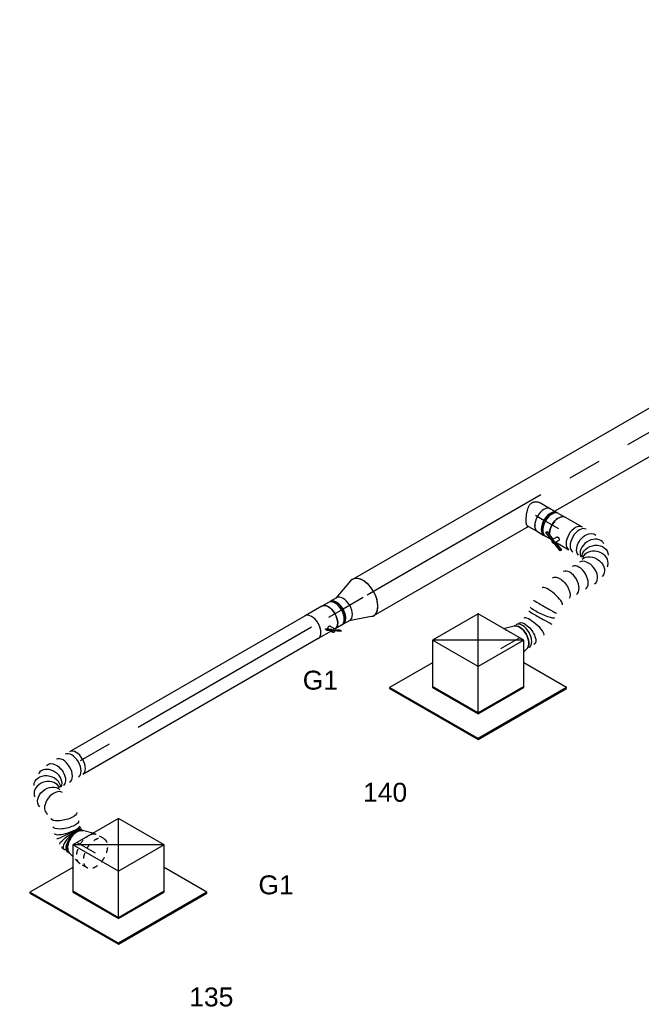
# Model space of a CAD drawing. Extents: x -132501 to 411300, y -42818 to 427495.
# Tile 13 of 256: x -55379 to -52426, y 34124 to 38803. Entities that reach past the tile are written whole.
import ezdxf
from ezdxf.enums import TextEntityAlignment as Align

# ---------------------------------------------------------------- set-up
doc = ezdxf.new("R2010")
doc.units = 0
doc.header["$LTSCALE"] = 50
doc.linetypes.add('CENTER2', pattern=[28.575, 19.05, -3.175, 3.175, -3.175])
doc.linetypes.add('STREEPJES', pattern=[0.1, 0.05, -0.05])
doc.layers.get('0').update_dxf_attribs({"linetype": 'CONTINUOUS'})
for name, color, linetype in [('WL570---_TOEVOER', 3, 'CONTINUOUS'), ('WL570---_TOEVOER_HL', 8, 'CONTINUOUS'), ('WL570---_TOEVOER_RST', 2, 'CONTINUOUS'), ('WL570---_TOEVOER_RST_HL', 1, 'CONTINUOUS'), ('WM570---_TOEVOER_PR', 1, 'CONTINUOUS'), ('WM570---_TOEVOER_RST_PR', 1, 'CONTINUOUS')]:
    doc.layers.add(name, color=color, linetype=linetype)
doc.styles.add('BURO-018', font='ARIAL.TTF', dxfattribs={"height": 63})

# ---------------------------------------------------------------- blocks, each defined once
blk = doc.blocks.new('*U421')
at = {"color": 0, "ltscale": 10}
for p, q in [((-131.9, 205.8, -4426.2), (-244.1, 11.3, -4426.2)), ((118.8, 205.8, -4426.2), (-131.9, 205.8, -4426.2)), ((-6.5, -11.3, -4426.2), (-131.9, 205.8, -4426.2)), ((244.1, -11.3, -4426.2), (-131.9, 205.8, -4426.2)), ((-6.5, -11.3, -4426.2), (118.8, 205.8, -4426.2)), ((244.1, -11.3, -4426.2), (118.8, 205.8, -4426.2)), ((-420.5, 113.1, -4426.2), (-422.5, 109.6, -4426.2)), ((-422.5, 109.6, -4426.2), (-179.6, -311.1, -4426.2)), ((-185.3, 113.1, -4426.2), (-420.5, 113.1, -4426.2)), ((-177.6, -307.6, -4426.2), (-420.5, 113.1, -4426.2)), ((-244.1, 11.3, -4426.2), (-118.8, -205.8, -4426.2)), ((-116.8, -202.2, -4426.2), (-242.1, 14.8, -4426.2)), ((-118.8, -205.8, -4426.2), (-6.5, -11.3, -4426.2)), ((244.1, -11.3, -4426.2), (-6.5, -11.3, -4426.2)), ((131.9, -205.8, -4426.2), (244.1, -11.3, -4426.2)), ((308.2, -307.6, -4426.2), (190.7, -103.9, -4426.2)), ((-118.8, -205.8, -4426.2), (131.9, -205.8, -4426.2)), ((133.9, -202.2, -4426.2), (-116.8, -202.2, -4426.2)), ((-179.6, -311.1, -4426.2), (-177.6, -307.6, -4426.2)), ((-179.6, -311.1, -4426.2), (306.2, -311.1, -4426.2)), ((308.2, -307.6, -4426.2), (-177.6, -307.6, -4426.2)), ((306.2, -311.1, -4426.2), (308.2, -307.6, -4426.2))]:
    blk.add_line(p, q, dxfattribs=at)
at = {"layer": 'WL570---_TOEVOER_RST_HL', "linetype": 'CENTER2'}
blk.add_circle((0, 0, -4426.2), 0.075, dxfattribs=at)
at = {"layer": 'WL570---_TOEVOER_RST', "color": 1, "style": 'BURO-018'}
for tag in ['MC', 'Q']:
    blk.add_attdef(tag, text='', height=90, dxfattribs=at).set_placement((0, 0), align=Align.MIDDLE)
at = {"layer": 'WM570---_TOEVOER_RST_PR', "color": 1, "style": 'BURO-018'}
blk.add_attdef('POSNR', text='', height=90, dxfattribs=at).set_placement((0, 0), align=Align.MIDDLE)
blk = doc.blocks.new('*U502')
at = {"color": 0, "ltscale": 10}
for p, q in [((-131.9, 205.8, -3050.5), (-244.1, 11.3, -3050.5)), ((118.8, 205.8, -3050.5), (-131.9, 205.8, -3050.5)), ((-6.5, -11.3, -3050.5), (-131.9, 205.8, -3050.5)), ((244.1, -11.3, -3050.5), (-131.9, 205.8, -3050.5)), ((-6.5, -11.3, -3050.5), (118.8, 205.8, -3050.5)), ((244.1, -11.3, -3050.5), (118.8, 205.8, -3050.5)), ((-420.5, 113.1, -3050.5), (-422.5, 109.6, -3050.5)), ((-422.5, 109.6, -3050.5), (-179.6, -311.1, -3050.5)), ((-185.3, 113.1, -3050.5), (-420.5, 113.1, -3050.5)), ((-177.6, -307.6, -3050.5), (-420.5, 113.1, -3050.5)), ((-244.1, 11.3, -3050.5), (-118.8, -205.8, -3050.5)), ((-116.8, -202.2, -3050.5), (-242.1, 14.8, -3050.5)), ((-118.8, -205.8, -3050.5), (-6.5, -11.3, -3050.5)), ((244.1, -11.3, -3050.5), (-6.5, -11.3, -3050.5)), ((131.9, -205.8, -3050.5), (244.1, -11.3, -3050.5)), ((308.2, -307.6, -3050.5), (190.7, -103.9, -3050.5)), ((-118.8, -205.8, -3050.5), (131.9, -205.8, -3050.5)), ((133.9, -202.2, -3050.5), (-116.8, -202.2, -3050.5)), ((-179.6, -311.1, -3050.5), (-177.6, -307.6, -3050.5)), ((-179.6, -311.1, -3050.5), (306.2, -311.1, -3050.5)), ((308.2, -307.6, -3050.5), (-177.6, -307.6, -3050.5)), ((306.2, -311.1, -3050.5), (308.2, -307.6, -3050.5))]:
    blk.add_line(p, q, dxfattribs=at)
at = {"layer": 'WL570---_TOEVOER_RST_HL', "linetype": 'CENTER2'}
blk.add_circle((0, 0, -3050.5), 0.075, dxfattribs=at)
at = {"layer": 'WL570---_TOEVOER_RST', "color": 1, "style": 'BURO-018'}
for tag in ['MC', 'Q']:
    blk.add_attdef(tag, text='', height=90, dxfattribs=at).set_placement((0, 0), align=Align.MIDDLE)
at = {"layer": 'WM570---_TOEVOER_RST_PR', "color": 1, "style": 'BURO-018'}
blk.add_attdef('POSNR', text='', height=90, dxfattribs=at).set_placement((0, 0), align=Align.MIDDLE)
blk = doc.blocks.new('*U593')
at = {"color": 0, "ltscale": 10}
for p, q in [((11.4, 98, -2886.4), (113.1, 62.5, -2886.4)), ((134.4, 59.4, -2886.4), (142.6, 59.4, -2886.4)), ((11.4, -98, -2886.4), (113.1, -62.5, -2886.4)), ((134.4, -59.4, -2886.4), (142.6, -59.4, -2886.4))]:
    blk.add_line(p, q, dxfattribs=at)
for centre, major_axis, start_param, end_param in [((0, 0, -2886.4), (0, -100), 2.942544, 6.482234), ((109.5, 0, -2886.4), (0, -62.5), 3.141593, 6.283185), ((145.7, 0, -2886.4), (0, -59.4), 3.249496, 6.175282), ((145.7, 0, -2886.4), (0, -59.4), 3.249496, 6.175282)]:
    blk.add_ellipse(centre, major_axis=major_axis, ratio=0.57735, start_param=start_param, end_param=end_param, dxfattribs=at)
at = {"layer": 'WL570---_TOEVOER_HL', "linetype": 'CENTER2'}
blk.add_line((0, 0, -2886.4), (109.5, 0, -2886.4), dxfattribs=at)
for centre in [(0, 0, -2886.4), (109.5, 0, -2886.4)]:
    blk.add_circle(centre, 0.075, dxfattribs=at)
at = {"layer": 'WM570---_TOEVOER_PR', "color": 1, "style": 'BURO-018'}
blk.add_attdef('POSNR', text='', height=90, dxfattribs=at).set_placement((0, 0), align=Align.MIDDLE)
blk = doc.blocks.new('*U594')
at = {"color": 0, "ltscale": 10}
for p, q in [((-40.3, 62.5, -2992.3), (-4.1, 62.5, -2992.3)), ((4.1, 62.5, -2992.3), (39.6, 62.5, -2992.3)), ((-40.3, -62.5, -2992.3), (-4.1, -62.5, -2992.3)), ((4.1, -62.5, -2992.3), (40.3, -62.5, -2992.3))]:
    blk.add_line(p, q, dxfattribs=at)
for centre, major_axis, start_param, end_param in [((-40.3, 0, -2992.3), (0, -62.5), 3.141593, 6.283185), ((-4.1, 0, -2992.3), (0, -62.5), 3.141593, 6.396565), ((-4.1, 0, -2992.3), (0, -59.4), 3.249496, 6.175282), ((4.1, 0, -2992.3), (0, -62.5), 3.141593, 6.283185), ((-4.1, 0, -2992.3), (0, -62.5), 3.028213, 3.138451), ((40.3, 0, -2992.3), (0, -62.5), 3.160461, 6.283185)]:
    blk.add_ellipse(centre, major_axis=major_axis, ratio=0.57735, start_param=start_param, end_param=end_param, dxfattribs=at)
at = {"layer": 'WL570---_TOEVOER_HL', "linetype": 'CENTER2'}
blk.add_line((-40.3, 0, -2992.3), (40.3, 0, -2992.3), dxfattribs=at)
at = {"layer": 'WM570---_TOEVOER_PR', "color": 1, "style": 'BURO-018'}
blk.add_attdef('POSNR', text='', height=90, dxfattribs=at).set_placement((0, 0), align=Align.MIDDLE)
blk = doc.blocks.new('*U595')
at = {"color": 2, "ltscale": 10}
for p, q in [((-67.5, 85.6, -3053.3), (-65.9, 86.9, -3053.3)), ((-34.4, 62.3, -3053.3), (-67.5, 85.6, -3053.3)), ((-64.1, 79.7, -3053.3), (-67.5, 85.6, -3053.3)), ((-32.8, 63.6, -3053.3), (-65.9, 86.9, -3053.3)), ((-64.1, 79.7, -3053.3), (-45.7, 66.8, -3053.3)), ((-33.5, 39.2, -3053.3), (-46.4, 61.6, -3053.3)), ((-32.8, 63.6, -3053.3), (-34.4, 62.3, -3053.3)), ((-31, 56.5, -3053.3), (-34.4, 62.3, -3053.3)), ((-33.9, 62, -3053.3), (-34.4, 62.3, -3053.3)), ((-10.7, 45.7, -3053.3), (-33.9, 62, -3053.3)), ((-9.1, 47, -3053.3), (-32.8, 63.6, -3053.3)), ((-31, 56.5, -3053.3), (-7.3, 39.8, -3053.3)), ((-25.2, 62.5, -3053.3), (-30.1, 71, -3053.3)), ((-21.2, 55.5, -3053.3), (-25.2, 62.5, -3053.3)), ((-25.2, 62.5, -3053.3), (46.1, 62.5, -3053.3)), ((-10.7, 45.7, -3053.3), (-9.1, 47, -3053.3)), ((-9.1, 47, -3053.3), (-5.7, 41.1, -3053.3)), ((-7.3, 39.8, -3053.3), (-10.7, 45.7, -3053.3)), ((-5.7, 41.1, -3053.3), (-7.3, 39.8, -3053.3)), ((-46.1, -62.5, -3053.3), (46.1, -62.5, -3053.3))]:
    blk.add_line(p, q, dxfattribs=at)
at = {"color": 2, "ltscale": 10, "extrusion": (1.28814e-17, -1.99733e-16, -1)}
blk.add_ellipse((-46.1, 0, -3053.3), major_axis=(0, -62.5), ratio=0.57735, start_param=0, end_param=3.122724, dxfattribs=at)
at = {"color": 2, "ltscale": 10}
for centre, major_axis, start_param, end_param in [((-38.3, 66.3, -3053.3), (8.15, 4.7), 0, 3.141593), ((-38.3, 66.3, -3053.3), (8.15, 4.7), 3.141593, 6.283185), ((46.1, 0, -3053.3), (0, -62.5), 3.141593, 6.283185)]:
    blk.add_ellipse(centre, major_axis=major_axis, ratio=0.57735, start_param=start_param, end_param=end_param, dxfattribs=at)
blk.add_spline([(-16.9, 46.6, -3053.3), (-17.1, 46, -3053.3), (-17.3, 45.4, -3053.3), (-17.6, 44.7, -3053.3), (-17.9, 44, -3053.3), (-18.4, 43.3, -3053.3), (-18.9, 42.7, -3053.3), (-19.5, 42, -3053.3), (-20.1, 41.3, -3053.3), (-20.8, 40.7, -3053.3), (-21.5, 40.1, -3053.3), (-22.3, 39.5, -3053.3), (-23.1, 39, -3053.3), (-23.9, 38.5, -3053.3), (-24.7, 38.1, -3053.3), (-25.6, 37.7, -3053.3), (-26.4, 37.4, -3053.3), (-27.2, 37.2, -3053.3), (-28.1, 37.1, -3053.3), (-28.9, 37, -3053.3), (-29.6, 37.1, -3053.3), (-30.4, 37.2, -3053.3), (-31.1, 37.3, -3053.3), (-31.7, 37.6, -3053.3), (-32.2, 37.9, -3053.3), (-32.7, 38.3, -3053.3), (-33.2, 38.7, -3053.3), (-33.5, 39.2, -3053.3)], degree=3, dxfattribs=at)
at = {"layer": 'WL570---_TOEVOER', "color": 1, "style": 'BURO-018'}
blk.add_attdef('I', text='', height=90, dxfattribs=at).set_placement((0, 0), align=Align.MIDDLE)
at = {"layer": 'WM570---_TOEVOER_PR', "color": 1, "style": 'BURO-018'}
blk.add_attdef('POSNR', text='', height=90, dxfattribs=at).set_placement((0, 0), align=Align.MIDDLE)
blk = doc.blocks.new('*U596')
at = {"color": 8, "linetype": 'STREEPJES', "ltscale": 10}
for p, q in [((-38.1, 80, -4317.8), (0, 80, -4317.8)), ((7.3, 79, -4317.8), (48.1, 67.7, -4317.8)), ((-38.1, -80, -4317.8), (0, -80, -4317.8)), ((7.3, -79, -4317.8), (20.4, -75.4, -4317.8))]:
    blk.add_line(p, q, dxfattribs=at)
at = {"color": 0, "ltscale": 10}
for p, q in [((48.1, 67.7, -4317.8), (69.6, 61.7, -4317.8)), ((93.1, 59.4, -4317.8), (100, 59.4, -4317.8)), ((20.4, -75.4, -4317.8), (69.6, -61.7, -4317.8))]:
    blk.add_line(p, q, dxfattribs=at)
at = {"color": 8, "linetype": 'STREEPJES', "ltscale": 10, "extrusion": (6.4407e-18, 3.71854e-18, -1)}
for centre, start_param, end_param in [((-38.1, 0, -4317.8), 0, 6.280044), ((0, 0, -4317.8), 0, 2.149672), ((0, 0, -4317.8), 0, 2.149672), ((0, 0, -4317.8), 0, 2.149672), ((0, 0, -4317.8), 2.562717, 3.141593), ((0, 0, -4317.8), 2.562717, 3.141593), ((0, 0, -4317.8), 2.562717, 3.141593)]:
    blk.add_ellipse(centre, major_axis=(0, 80), ratio=0.57735, start_param=start_param, end_param=end_param, dxfattribs=at)
at = {"color": 0, "ltscale": 10, "extrusion": (6.4407e-18, 3.71854e-18, -1)}
for centre, major_axis, start_param, end_param in [((63.9, 0, -4317.8), (0, 62.5), 0.158908, 2.982685), ((63.9, 0, -4317.8), (0, 62.5), 0.158908, 2.982685), ((100, 0, -4317.8), (0, 59.4), 0, 0.466217), ((100, 0, -4317.8), (0, 59.4), 0, 0.466217), ((0, 0, -4317.8), (0, 80), 2.149672, 2.562717), ((0, 0, -4317.8), (0, 80), 2.149672, 2.562717), ((0, 0, -4317.8), (0, 80), 2.149672, 2.562717)]:
    blk.add_ellipse(centre, major_axis=major_axis, ratio=0.57735, start_param=start_param, end_param=end_param, dxfattribs=at)
at = {"layer": 'WL570---_TOEVOER_RST_HL', "linetype": 'CENTER2'}
for p, q in [((-38.1, 0, -4317.8), (0, 0, -4317.8)), ((0, 0, -4317.8), (63.9, 0, -4317.8))]:
    blk.add_line(p, q, dxfattribs=at)
blk.add_circle((63.9, 0, -4317.8), 0.075, dxfattribs=at)
at = {"layer": 'WM570---_TOEVOER_RST_PR', "color": 1, "style": 'BURO-018'}
blk.add_attdef('POSNR', text='', height=90, dxfattribs=at).set_placement((0, 0), align=Align.MIDDLE)
blk = doc.blocks.new('*U597')
at = {"color": 0, "ltscale": 10}
for p, q in [((0, 62.5, -3085.9), (1291.7, 62.5, -3085.9)), ((0, -62.5, -3085.9), (1291.7, -62.5, -3085.9))]:
    blk.add_line(p, q, dxfattribs=at)
blk.add_ellipse((1291.7, 0, -3085.9), major_axis=(0, -62.5), ratio=0.57735, start_param=3.141593, end_param=6.283185, dxfattribs=at)
at = {"layer": 'WL570---_TOEVOER_HL', "linetype": 'CENTER2'}
blk.add_line((0, 0, -3085.9), (1291.7, 0, -3085.9), dxfattribs=at)
at = {"layer": 'WM570---_TOEVOER_PR', "color": 1, "style": 'BURO-018'}
blk.add_attdef('POSNR', text='', height=90, dxfattribs=at).set_placement((0, 0), align=Align.MIDDLE)
blk = doc.blocks.new('*U598')
at = {"color": 0, "ltscale": 10}
blk.add_line((256.1, 238.4, -3999.3), (256.3, 239, -3999.3), dxfattribs=at)
at = {"color": 0, "ltscale": 10, "extrusion": (4.80741e-17, -2.77556e-17, -1)}
for centre, major_axis, ratio, start_param, end_param in [((189.1, 321.8, -3999.3), (57.2, 25.9), 0.504196, 6.233265, 9.374857), ((197.3, 288.5, -3999.3), (62.4, 5.3), 0.14709, 6.272101, 9.413694), ((186.7, 224.8, -3999.3), (-59.8, 18.1), 0.33794, 0, 3.141593), ((197.5, 270.1, -3999.3), (-62.5, 4), 0.05102, 0.003771, 3.145364), ((175.1, 186.7, -3999.3), (-59.8, 18.1), 0.33794, 0, 3.141593), ((115.9, 0, -3999.3), (8.2, -62.3), 0.646887, 6.198226, 9.339819), ((174.4, 26.5, -3999.3), (46.5, -42.5), 0.803023, 6.107746, 9.249338), ((191.4, 81.4, -3999.3), (-62.7, -5.4), 0.750739, 3.009293, 6.150885)]:
    blk.add_ellipse(centre, major_axis=major_axis, ratio=ratio, start_param=start_param, end_param=end_param, dxfattribs=at)
at = {"color": 0, "ltscale": 10}
for centre, major_axis, ratio, start_param, end_param in [((185.4, 328.3, -3999.3), (54.1, 31.3), 0.57735, 3.300501, 6.124277), ((194.5, 306.1, -3999.3), (-60.8, -15.1), 0.336083, 0.027945, 3.113648), ((195, 252.2, -3999.3), (61.2, -13.4), 0.245969, 0.019305, 3.122288), ((182.4, 115.1, -3999.3), (58, 24), 0.646887, 6.198226, 6.368145), ((182.4, 115.1, -3999.3), (58, 24), 0.646887, 3.226552, 6.198226), ((0, 0, -3999.3), (0, -62.5), 0.57735, 3.141593, 6.283185), ((23.9, 0, -3999.3), (0, -62.5), 0.57735, 3.141593, 6.283185), ((71.8, 0, -3999.3), (0, -62.5), 0.57735, 3.141593, 6.283185), ((149.6, 9, -3999.3), (-26.6, 57), 0.750739, 0.1323, 3.009293), ((188.7, 51.2, -3999.3), (60.1, -19), 0.803023, 3.317032, 6.107746), ((188.7, 51.2, -3999.3), (60.1, -19), 0.803023, 6.107746, 6.458625), ((149.6, 9, -3999.3), (-26.6, 57), 0.750739, 3.009293, 3.273893)]:
    blk.add_ellipse(centre, major_axis=major_axis, ratio=ratio, start_param=start_param, end_param=end_param, dxfattribs=at)
at = {"layer": 'WM570---_TOEVOER_PR', "color": 1, "style": 'BURO-018'}
blk.add_attdef('POSNR', text='', height=90, dxfattribs=at).set_placement((0, 0), align=Align.MIDDLE)
blk = doc.blocks.new('*U599')
at = {"color": 0, "ltscale": 10}
for p, q in [((-8.4, 62.5, -2333.1), (46.8, 62.5, -2333.1)), ((71.7, 59.4, -2333.1), (79.9, 59.4, -2333.1)), ((-10.3, -62.5, -2333.1), (-2.3, -62.5, -2333.1)), ((-2.3, -62.5, -2333.1), (46.8, -62.5, -2333.1)), ((71.7, -59.4, -2333.1), (79.9, -59.4, -2333.1))]:
    blk.add_line(p, q, dxfattribs=at)
for centre, major_axis, start_param, end_param in [((46.8, 0, -2333.1), (0, -62.5), 3.141593, 6.283185), ((83, 0, -2333.1), (0, -59.4), 3.249496, 6.175282)]:
    blk.add_ellipse(centre, major_axis=major_axis, ratio=0.57735, start_param=start_param, end_param=end_param, dxfattribs=at)
blk.add_spline([(-10.3, -62.2, -2333.1), (-12.2, -61.2, -2333.1), (-14.3, -59.6, -2333.1), (-16.5, -57.4, -2333.1), (-18.7, -54.6, -2333.1), (-21.1, -51.3, -2333.1), (-23.6, -47.4, -2333.1), (-26.2, -43.1, -2333.1), (-28.8, -38.3, -2333.1), (-31.4, -33.1, -2333.1), (-34.1, -27.5, -2333.1), (-36.7, -21.7, -2333.1), (-39.1, -15.7, -2333.1), (-41.5, -9.5, -2333.1), (-43.6, -3.2, -2333.1), (-45.3, 3.2, -2333.1), (-46.8, 9.5, -2333.1), (-47.8, 15.7, -2333.1), (-48.3, 21.7, -2333.1), (-48.2, 27.5, -2333.1), (-47.5, 33.1, -2333.1), (-46.1, 38.3, -2333.1), (-44.1, 43.1, -2333.1), (-41.3, 47.4, -2333.1), (-37.9, 51.3, -2333.1), (-33.9, 54.6, -2333.1), (-29.4, 57.4, -2333.1), (-24.5, 59.6, -2333.1), (-19.3, 61.2, -2333.1), (-13.9, 62.2, -2333.1), (-8.4, 62.5, -2333.1)], degree=3, dxfattribs=at)
at = {"layer": 'WL570---_TOEVOER_HL', "linetype": 'CENTER2'}
blk.add_line((0, 0, -2333.1), (46.8, 0, -2333.1), dxfattribs=at)
at = {"layer": 'WM570---_TOEVOER_PR', "color": 1, "style": 'BURO-018'}
blk.add_attdef('POSNR', text='', height=90, dxfattribs=at).set_placement((0, 0), align=Align.MIDDLE)
blk = doc.blocks.new('*U600')
at = {"color": 0, "ltscale": 10}
for p, q in [((-40.3, 62.5, -2394.6), (-4.1, 62.5, -2394.6)), ((4.1, 62.5, -2394.6), (40.3, 62.5, -2394.6)), ((-40.3, -62.5, -2394.6), (-4.1, -62.5, -2394.6)), ((4.1, -62.5, -2394.6), (36.6, -62.5, -2394.6))]:
    blk.add_line(p, q, dxfattribs=at)
for centre, major_axis, start_param, end_param in [((-40.3, 0, -2394.6), (0, -62.5), 3.141593, 6.283185), ((-4.1, 0, -2394.6), (0, -62.5), 3.141593, 6.396565), ((-4.1, 0, -2394.6), (0, -59.4), 3.249496, 6.175282), ((4.1, 0, -2394.6), (0, -62.5), 3.141593, 6.283185), ((-4.1, 0, -2394.6), (0, -62.5), 3.028213, 3.138451), ((40.3, 0, -2394.6), (0, -62.5), 3.141593, 5.536641), ((40.3, 0, -2394.6), (0, -62.5), 5.998842, 6.126786)]:
    blk.add_ellipse(centre, major_axis=major_axis, ratio=0.57735, start_param=start_param, end_param=end_param, dxfattribs=at)
at = {"layer": 'WL570---_TOEVOER_HL', "linetype": 'CENTER2'}
blk.add_line((-40.3, 0, -2394.6), (40.3, 0, -2394.6), dxfattribs=at)
at = {"layer": 'WM570---_TOEVOER_PR', "color": 1, "style": 'BURO-018'}
blk.add_attdef('POSNR', text='', height=90, dxfattribs=at).set_placement((0, 0), align=Align.MIDDLE)
blk = doc.blocks.new('*U601')
at = {"color": 0, "ltscale": 10}
for p, q in [((20.4, 75.4, -2942.1), (69.6, 61.7, -2942.1)), ((48.1, -67.7, -2942.1), (69.6, -61.7, -2942.1))]:
    blk.add_line(p, q, dxfattribs=at)
at = {"color": 0, "ltscale": 10, "extrusion": (-1.38778e-17, 8.01234e-18, -1)}
for centre, major_axis, start_param, end_param in [((0, 0, -2942.1), (0, 80), 0.578876, 0.99192), ((0, 0, -2942.1), (0, 80), 0.578876, 0.99192), ((0, 0, -2942.1), (0, 80), 0.578876, 0.99192), ((63.9, 0, -2942.1), (0, 62.5), 0.158908, 2.982685), ((63.9, 0, -2942.1), (0, 62.5), 0.158908, 2.982685)]:
    blk.add_ellipse(centre, major_axis=major_axis, ratio=0.57735, start_param=start_param, end_param=end_param, dxfattribs=at)
at = {"layer": 'WL570---_TOEVOER_RST_HL', "linetype": 'CENTER2'}
for p, q in [((-38.1, 0, -2942.1), (0, 0, -2942.1)), ((0, 0, -2942.1), (63.9, 0, -2942.1))]:
    blk.add_line(p, q, dxfattribs=at)
blk.add_circle((63.9, 0, -2942.1), 0.075, dxfattribs=at)
at = {"layer": 'WM570---_TOEVOER_RST_PR', "color": 1, "style": 'BURO-018'}
blk.add_attdef('POSNR', text='', height=90, dxfattribs=at).set_placement((0, 0), align=Align.MIDDLE)
blk = doc.blocks.new('*U602')
at = {"color": 2, "ltscale": 10}
for p, q in [((-46.1, 62.5, -2455.7), (46.1, 62.5, -2455.7)), ((-89.8, -47, -2455.7), (-89.7, -45.7, -2455.7)), ((-89.7, -45.7, -2455.7), (-86.3, -39.8, -2455.7)), ((-30.6, -68.6, -2455.7), (-89.7, -45.7, -2455.7)), ((-43.4, -56.4, -2455.7), (-86.3, -39.8, -2455.7)), ((-33.2, -38.7, -2455.7), (-46.4, -61.6, -2455.7)), ((-29.8, -70.2, -2455.7), (-89.8, -47, -2455.7)), ((-29.7, -69, -2455.7), (-30.6, -68.6, -2455.7)), ((-29.7, -70.3, -2455.7), (-30.1, -71, -2455.7)), ((-29.7, -69, -2455.7), (-29.8, -70.2, -2455.7)), ((13.1, -86.9, -2455.7), (-29.8, -70.2, -2455.7)), ((-26.3, -63.1, -2455.7), (-29.7, -69, -2455.7)), ((13.2, -85.6, -2455.7), (-29.7, -69, -2455.7)), ((16.6, -79.7, -2455.7), (-26.3, -63.1, -2455.7)), ((-25.2, -62.5, -2455.7), (-25.7, -63.3, -2455.7)), ((-17.2, -48.6, -2455.7), (-25.2, -62.5, -2455.7)), ((-25.2, -62.5, -2455.7), (46.1, -62.5, -2455.7)), ((16.5, -81, -2455.7), (13.1, -86.9, -2455.7)), ((13.1, -86.9, -2455.7), (13.2, -85.6, -2455.7)), ((13.2, -85.6, -2455.7), (16.6, -79.7, -2455.7)), ((16.6, -79.7, -2455.7), (16.5, -81, -2455.7))]:
    blk.add_line(p, q, dxfattribs=at)
at = {"color": 2, "ltscale": 10, "extrusion": (1.23904e-16, 7.43708e-18, -1)}
for start_param, end_param in [(0.746544, 3.141593), (0.156399, 0.284343)]:
    blk.add_ellipse((-46.1, 0, -2455.7), major_axis=(0, -62.5), ratio=0.57735, start_param=start_param, end_param=end_param, dxfattribs=at)
at = {"color": 2, "ltscale": 10}
for centre, major_axis, start_param, end_param in [((46.1, 0, -2455.7), (0, -62.5), 3.141593, 6.283185), ((-38.3, -66.3, -2455.7), (-8.15, 4.7), 0, 3.141593), ((-38.3, -66.3, -2455.7), (-8.15, 4.7), 3.141593, 6.283185)]:
    blk.add_ellipse(centre, major_axis=major_axis, ratio=0.57735, start_param=start_param, end_param=end_param, dxfattribs=at)
blk.add_spline([(-33.2, -38.7, -2455.7), (-32.7, -38.3, -2455.7), (-32.2, -37.9, -2455.7), (-31.7, -37.6, -2455.7), (-31.1, -37.3, -2455.7), (-30.4, -37.2, -2455.7), (-29.6, -37.1, -2455.7), (-28.9, -37, -2455.7), (-28.1, -37.1, -2455.7), (-27.2, -37.2, -2455.7), (-26.4, -37.4, -2455.7), (-25.6, -37.7, -2455.7), (-24.7, -38.1, -2455.7), (-23.9, -38.5, -2455.7), (-23.1, -39, -2455.7), (-22.3, -39.5, -2455.7), (-21.5, -40.1, -2455.7), (-20.8, -40.7, -2455.7), (-20.1, -41.3, -2455.7), (-19.5, -42, -2455.7), (-18.9, -42.7, -2455.7), (-18.4, -43.3, -2455.7), (-17.9, -44, -2455.7), (-17.6, -44.7, -2455.7), (-17.3, -45.4, -2455.7), (-17.1, -46, -2455.7), (-16.9, -46.6, -2455.7), (-16.9, -47.2, -2455.7), (-16.9, -47.7, -2455.7), (-17, -48.2, -2455.7), (-17.2, -48.6, -2455.7)], degree=3, dxfattribs=at)
at = {"layer": 'WL570---_TOEVOER', "color": 1, "style": 'BURO-018'}
blk.add_attdef('I', text='', height=90, dxfattribs=at).set_placement((0, 0), align=Align.MIDDLE)
at = {"layer": 'WM570---_TOEVOER_PR', "color": 1, "style": 'BURO-018'}
blk.add_attdef('POSNR', text='', height=90, dxfattribs=at).set_placement((0, 0), align=Align.MIDDLE)
blk = doc.blocks.new('*U603')
at = {"color": 0, "ltscale": 10}
for p, q in [((-19, -282.2, -2488.3), (-19.1, -283, -2488.3)), ((100.4, -474.1, -2488.3), (100.5, -473.4, -2488.3))]:
    blk.add_line(p, q, dxfattribs=at)
for centre, major_axis, ratio, start_param, end_param in [((0, 0, -2488.3), (0, -62.5), 0.57735, 3.141593, 6.283185), ((21.9, 0, -2488.3), (0, -62.5), 0.57735, 3.141593, 6.283185), ((97.7, -9, -2488.3), (26.6, 57), 0.750739, 0.1323, 3.009293), ((97.7, -9, -2488.3), (26.6, 57), 0.750739, 6.150885, 6.415485), ((136.8, -51.2, -2488.3), (-60.1, -19), 0.803023, 3.317032, 6.107746), ((136.8, -51.2, -2488.3), (-60.1, -19), 0.803023, 2.966153, 3.317032), ((130.4, -115.1, -2488.3), (58, -24), 0.646887, 0.084959, 3.056633), ((107.9, -154.1, -2488.3), (-54.1, 31.2), 0.57735, 3.141593, 6.283185), ((130.4, -115.1, -2488.3), (58, -24), 0.646887, 6.198226, 6.368145), ((83.1, -197.1, -2488.3), (-54.1, 31.2), 0.57735, 3.141593, 6.283185), ((42.7, -294, -2488.3), (-61.7, 11.5), 0.246341, 3.166011, 6.258767), ((37.6, -353.9, -2488.3), (62.8, 0.5), 0.012036, 3.142713, 6.284306), ((43.2, -409.8, -2488.3), (-62.8, -0.5), 0.012036, 6.282065, 9.423658), ((38.8, -462.3, -2488.3), (61.7, -11.5), 0.246341, 0.024418, 3.117174), ((6.2, -542.3, -2488.3), (-54.1, 31.2), 0.57735, 3.300501, 6.124277), ((14.2, -528.5, -2488.3), (-54.1, 31.3), 0.57735, 3.141593, 6.283185)]:
    blk.add_ellipse(centre, major_axis=major_axis, ratio=ratio, start_param=start_param, end_param=end_param, dxfattribs=at)
at = {"color": 0, "ltscale": 10, "extrusion": (-2.98199e-17, -8.13153e-17, -1)}
for centre, major_axis, ratio, start_param, end_param in [((64, 0, -2488.3), (8.2, 62.3), 0.646887, 3.226552, 6.368145), ((122.5, -26.5, -2488.3), (-46.5, -42.5), 0.803023, 0.17544, 3.317032), ((139.5, -81.4, -2488.3), (62.7, -5.4), 0.750739, 3.273893, 6.415485), ((58.4, -240, -2488.3), (-57.8, 24.7), 0.478747, 6.225249, 9.366842), ((40.6, -383.7, -2488.3), (62.2, 6.3), 0.141901, 0, 3.141593), ((25, -509.7, -2488.3), (57.8, -24.7), 0.478747, 3.199529, 6.341122)]:
    blk.add_ellipse(centre, major_axis=major_axis, ratio=ratio, start_param=start_param, end_param=end_param, dxfattribs=at)
at = {"layer": 'WM570---_TOEVOER_PR', "color": 1, "style": 'BURO-018'}
blk.add_attdef('POSNR', text='', height=90, dxfattribs=at).set_placement((0, 0), align=Align.MIDDLE)
blk = doc.blocks.new('*U604')
at = {"color": 0, "ltscale": 10}
for p, q in [((0, 100, 834), (454.1, 100, 834)), ((835.7, 100, 834), (4267.4, 100, 834)), ((4411.7, 100, 834), (5261.5, 100, 834)), ((0, -100, 834), (569.6, -100, 834)), ((951.1, -100, 834), (5261.5, -100, 834))]:
    blk.add_line(p, q, dxfattribs=at)
at = {"color": 8, "linetype": 'STREEPJES', "ltscale": 10}
for p, q in [((474.1, 100, 834), (815.7, 100, 834)), ((4267.4, 100, 834), (4277.3, 100, 834)), ((589.6, -100, 834), (931.1, -100, 834))]:
    blk.add_line(p, q, dxfattribs=at)
at = {"color": 0, "ltscale": 10, "extrusion": (4.80741e-17, -2.77556e-17, -1)}
blk.add_ellipse((0, 0, 834), major_axis=(0, -100), ratio=0.57735, start_param=0, end_param=3.141593, dxfattribs=at)
at = {"color": 0, "ltscale": 10}
for start_param, end_param in [(3.141593, 6.283185), (2.942544, 3.141593), (0, 0.199049)]:
    blk.add_ellipse((5261.5, 0, 834), major_axis=(0, -100), ratio=0.57735, start_param=start_param, end_param=end_param, dxfattribs=at)
at = {"layer": 'WL570---_TOEVOER_HL', "linetype": 'CENTER2'}
blk.add_line((0, 0, 834), (5261.5, 0, 834), dxfattribs=at)
at = {"layer": 'WM570---_TOEVOER_PR', "color": 1, "style": 'BURO-018'}
blk.add_attdef('POSNR', text='', height=90, dxfattribs=at).set_placement((0, 0), align=Align.MIDDLE)

msp = doc.modelspace()

# ---------------------------------------------------------------- block references
at = {"layer": 'WL570---_TOEVOER'}
for name, p, rotation in [('*U604', (-49191.0875, 38687.3469, -834.038), 210.0000000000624), ('*U599', (-52928.558, 36447.8677, 2333.0639), 329.9999999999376), ('*U600', (-52853.1804, 36404.3484, 2394.6094), 329.9999999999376), ('*U602', (-52778.4039, 36361.1762, 2455.6642), 329.9999999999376), ('*U603', (-52738.4877, 36338.1306, 2488.2556), 329.9999999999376), ('*U593', (-53747.6669, 36056.6046, 2886.3935), 210.0000000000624), ('*U594', (-53877.3503, 35981.7319, 2992.2795), 210.0000000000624), ('*U595', (-53952.1268, 35938.5596, 3053.3343), 210.0000000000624), ('*U597', (-53992.043, 35915.514, 3085.9257), 210.0000000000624), ('*U598', (-55110.715, 35269.6484, 3999.3176), 210.0000000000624)]:
    msp.add_blockref(name, p, dxfattribs=dict(at, rotation=rotation))
at = {"layer": 'WL570---_TOEVOER_RST'}
ref = msp.add_blockref('*U502', (-53201.1109, 35741.5361, 3050.5094), dxfattribs=dict(at, rotation=30.00000000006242))
ref.add_attrib('Q', '140', dxfattribs={"color": 1, "height": 90, "style": 'BURO-018'}).set_placement((-53642.811, 35131.3444), align=Align.MIDDLE)
ref.add_attrib('MC', 'G1', dxfattribs={"color": 1, "height": 90, "style": 'BURO-018'}).set_placement((-53950.4024, 35664.1084), align=Align.MIDDLE)
for name, p, rotation in [('*U601', (-53059.5482, 35833.4736, 2942.1408), 30.00000000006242), ('*U596', (-55051.8217, 34860.7089, 4317.8378), 149.9999999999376)]:
    msp.add_blockref(name, p, dxfattribs=dict(at, rotation=rotation))
ref = msp.add_blockref('*U421', (-54910.2589, 34768.7714, 4426.2064), dxfattribs=dict(at, rotation=30.00000000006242))
ref.add_attrib('Q', '135', dxfattribs={"color": 1, "height": 90, "style": 'BURO-018'}).set_placement((-54468.5589, 34158.5798), align=Align.MIDDLE)
ref.add_attrib('MC', 'G1', dxfattribs={"color": 1, "height": 90, "style": 'BURO-018'}).set_placement((-54160.9674, 34691.3438), align=Align.MIDDLE)

doc.saveas('drawing.dxf')
